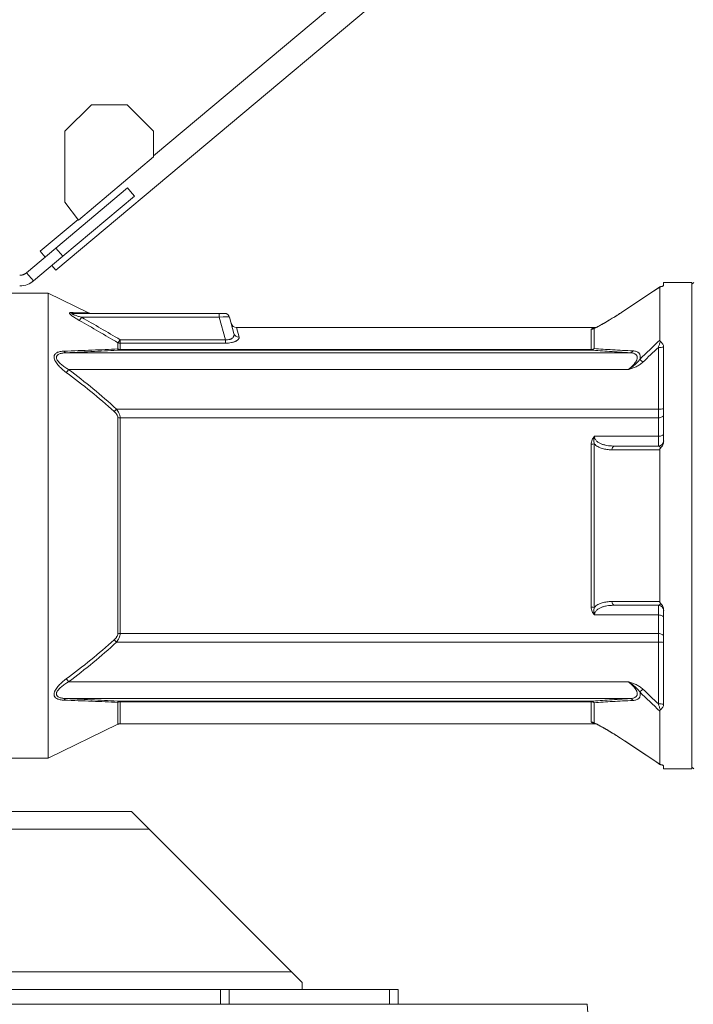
# Model space of a CAD drawing. Header units: millimetres. Extents: x 750 to 2241, y 770 to 3170.
# Tile 8 of 15: x 1341 to 1723, y 1803 to 2361. Entities that reach past the tile are written whole.
import ezdxf

# ---------------------------------------------------------------- set-up
doc = ezdxf.new("R2010")
doc.units = ezdxf.units.MM

msp = doc.modelspace()

# ---------------------------------------------------------------- linework, layer by layer
at = {"color": 7, "linetype": 'Continuous', "lineweight": 15}
for p, q in [((1824.11, 2625.95), (1416.79, 2284.18)), ((1361.4, 2219.31), (1833.16, 2615.16)), ((1381.58, 2313.22), (1366.49, 2298.13)), ((1401.7, 2313.22), (1381.58, 2313.22)), ((1416.79, 2298.13), (1401.7, 2313.22)), ((1366.49, 2298.13), (1366.49, 2257.89)), ((1416.79, 2283.57), (1416.79, 2298.13)), ((1374.2, 2247.83), (1416.79, 2283.57)), ((1361.35, 2231.87), (1402.01, 2265.99)), ((1365.23, 2227.25), (1405.89, 2261.37)), ((1402.01, 2265.99), (1403.69, 2263.99)), ((1403.69, 2263.99), (1405.89, 2261.37)), ((1366.49, 2257.89), (1374.2, 2247.83)), ((1373.92, 2248.2), (1352.34, 2230.1)), ((1344.7, 2217.91), (1361.35, 2231.87)), ((1352.34, 2230.1), (1355.19, 2226.71)), ((1365.23, 2227.25), (1361.35, 2231.87)), ((1348.58, 2213.28), (1365.23, 2227.25)), ((1359.07, 2222.08), (1361.4, 2219.31)), ((1348.58, 2213.28), (1344.7, 2217.91)), ((1722.03, 2212.46), (1705.98, 2212.46)), ((1705.98, 2212.46), (1705.98, 2210.68)), ((1723.04, 2212.46), (1722.03, 2211.45)), ((1722.03, 2212.46), (1722.03, 2074.55)), ((1356.94, 2206.44), (1328.86, 2206.44)), ((1379.92, 2195.24), (1356.94, 2206.44)), ((1356.94, 2206.44), (1356.94, 1942.65)), ((1703.85, 2209.91), (1683.88, 2196.63)), ((1703.84, 2209.9), (1683.88, 2196.63)), ((1703.76, 2179.65), (1703.76, 2209.8)), ((1370.85, 2194.91), (1454.03, 2194.91)), ((1454.03, 2192.68), (1454.03, 2194.91)), ((1454.03, 2194.91), (1456.94, 2194.91)), ((1683.88, 2196.63), (1683.86, 2196.57)), ((1454.03, 2192.68), (1375.94, 2192.68)), ((1457.44, 2179.96), (1454.03, 2192.68)), ((1459.84, 2192.68), (1462.29, 2183.56)), ((1667.61, 2186.88), (1463.71, 2186.88)), ((1463.71, 2186.88), (1465.19, 2181.48)), ((1664.94, 2174.44), (1664.94, 2185.84)), ((1666.39, 2186.33), (1666.29, 2186.29)), ((1666.39, 2186.32), (1666.63, 2186.35)), ((1666.63, 2186.35), (1666.63, 2174.9)), ((1396.44, 2174.72), (1396.44, 2178.25)), ((1397.76, 2177.97), (1397.76, 2179.96)), ((1397.76, 2179.96), (1457.44, 2179.96)), ((1397.76, 2177.97), (1397.76, 2174.44)), ((1457.44, 2177.97), (1397.76, 2177.97)), ((1457.44, 2177.97), (1457.44, 2179.96)), ((1367.28, 2172.57), (1686.95, 2172.57)), ((1397.76, 2174.44), (1397.76, 2174.12)), ((1397.76, 2174.44), (1664.94, 2174.44)), ((1664.94, 2174.12), (1397.76, 2174.12)), ((1664.94, 2174.44), (1664.94, 2174.12)), ((1702.98, 2140.63), (1702.98, 2175.61)), ((1705.98, 2175.64), (1705.98, 2122.36)), ((1686.03, 2163.08), (1368.56, 2163.08)), ((1395.72, 2140.63), (1702.98, 2140.63)), ((1702.98, 2135.69), (1702.98, 2140.63)), ((1396.44, 2013.23), (1396.44, 2135.86)), ((1397.76, 2135.69), (1397.76, 2013.4)), ((1702.98, 2135.69), (1397.76, 2135.69)), ((1702.98, 2125.19), (1702.98, 2135.69)), ((1666.79, 2125.19), (1702.98, 2125.19)), ((1702.98, 2119.68), (1702.98, 2125.19)), ((1664.94, 2028.33), (1664.94, 2120.76)), ((1666.63, 2120.97), (1666.63, 2028.12)), ((1703.76, 2031.64), (1703.76, 2117.45)), ((1722.03, 2074.55), (1722.03, 1936.63)), ((1702.98, 2023.9), (1702.98, 2029.41)), ((1705.98, 2026.73), (1705.98, 1973.46)), ((1702.98, 2023.9), (1666.79, 2023.9)), ((1702.98, 2013.4), (1702.98, 2023.9)), ((1397.76, 2013.4), (1702.98, 2013.4)), ((1702.98, 2008.46), (1702.98, 2013.4)), ((1702.98, 2008.46), (1395.72, 2008.46)), ((1702.98, 1973.48), (1702.98, 2008.46)), ((1368.56, 1986.01), (1686.03, 1986.01)), ((1686.95, 1976.52), (1367.28, 1976.52)), ((1396.44, 1961.91), (1396.44, 1974.38)), ((1397.76, 1974.97), (1664.94, 1974.97)), ((1397.76, 1974.97), (1397.76, 1974.65)), ((1664.94, 1974.65), (1397.76, 1974.65)), ((1397.76, 1974.65), (1397.76, 1962.21)), ((1664.94, 1974.65), (1664.94, 1974.97)), ((1664.94, 1963.25), (1664.94, 1974.65)), ((1666.63, 1974.19), (1666.63, 1962.74)), ((1703.76, 1939.29), (1703.76, 1969.44)), ((1356.94, 1942.65), (1396.44, 1961.91)), ((1397.76, 1962.21), (1667.61, 1962.21)), ((1681.31, 1954.15), (1683.88, 1952.46)), ((1683.88, 1952.46), (1683.86, 1952.52)), ((1328.86, 1942.65), (1356.94, 1942.65)), ((1705.98, 1938.41), (1705.98, 1936.63)), ((1722.03, 1937.64), (1723.04, 1936.63)), ((1705.98, 1936.63), (1722.03, 1936.63)), ((1404.16, 1912.49), (1242.49, 1912.49)), ((1414.25, 1902.4), (1404.16, 1912.49)), ((1414.25, 1902.4), (1242.49, 1902.4)), ((1494.97, 1821.68), (1414.25, 1902.4)), ((1494.97, 1821.68), (1222.9, 1821.68)), ((1501.03, 1815.63), (1494.97, 1821.68)), ((1501.03, 1811.59), (1501.03, 1815.63)), ((1454.61, 1811.59), (1249.78, 1811.59)), ((1454.61, 1803.18), (1454.61, 1811.59)), ((1454.61, 1811.59), (1459.66, 1811.59)), ((1459.66, 1811.59), (1459.66, 1803.18)), ((1459.66, 1811.59), (1550.47, 1811.59)), ((1550.47, 1803.18), (1550.47, 1811.59)), ((1550.47, 1811.59), (1555.52, 1811.59)), ((1555.52, 1811.59), (1555.52, 1803.18)), ((1228.3, 1803.18), (1662.58, 1803.18)), ((1722.56, 1030.87), (1662.58, 1803.18))]:
    msp.add_line(p, q, dxfattribs=at)
at = {"color": 7, "linetype": 'Continuous', "lineweight": 15, "flags": 128}
for points in [[(1703.76, 2209.8), (1698.77, 2206.48), (1683.86, 2196.57)], [(1702.98, 2135.69), (1703.56, 2135.72), (1704.13, 2135.82), (1704.65, 2135.97), (1705.1, 2136.17), (1705.48, 2136.42), (1705.76, 2136.7), (1705.93, 2137.01), (1705.98, 2137.33)], [(1702.98, 2125.19), (1703.56, 2125.21), (1704.13, 2125.29), (1704.65, 2125.42), (1705.1, 2125.59), (1705.48, 2125.79), (1705.76, 2126.03), (1705.93, 2126.28), (1705.98, 2126.55)], [(1705.98, 2022.55), (1705.93, 2022.81), (1705.76, 2023.06), (1705.48, 2023.3), (1705.1, 2023.5), (1704.65, 2023.67), (1704.13, 2023.8), (1703.56, 2023.88), (1702.98, 2023.9)], [(1705.98, 2011.76), (1705.93, 2012.08), (1705.76, 2012.39), (1705.48, 2012.67), (1705.1, 2012.92), (1704.65, 2013.12), (1704.13, 2013.27), (1703.56, 2013.37), (1702.98, 2013.4)], [(1683.86, 1952.52), (1688.85, 1949.2), (1703.76, 1939.29)], [(1683.88, 1952.46), (1701.75, 1940.58), (1703.85, 1939.18)]]:
    msp.add_lwpolyline(points, dxfattribs=at)
at = {"color": 7, "linetype": 'Continuous', "lineweight": 15}
for centre, radius, start, end in [((1370.86, 2197.26), 2.36, 235.6282, 269.7096), ((1381.3, 2197.91), 3.01, 242.9318, 269.9694), ((1456.94, 2191.9), 3.01, 15, 90), ((1368.78, 2196.62), 8.17, 315.6049, 331.1535), ((1463.71, 2189.89), 3.01, 195, 270.2851), ((1465.06, 2184.36), 2.89, 196.0655, 272.6127), ((1664.95, 2188.87), 3.03, 269.9795, 303.7428), ((1390.25, 2184.38), 8.71, 315.2632, 329.5104), ((1397.75, 2181.19), 3.22, 245.9377, 270.0727), ((1367.52, 2174.34), 1.78, 208.8283, 262.1821), ((1397.89, 2176.16), 2.05, 224.8659, 266.2287), ((1397.75, 2177.77), 3.32, 246.7085, 270.0969), ((1664.83, 2176.56), 2.45, 272.7794, 317.3302), ((1664.96, 2177.72), 3.28, 269.7852, 300.6525), ((1686.75, 2174.76), 2.19, 275.3964, 329.4617), ((1703.68, 2191.57), 15.98, 267.4649, 278.2736), ((1657.4, 2131.26), 51.41, 44.3161, 46.941), ((1315.9, 2202.72), 65.92, 321.1697, 323.0357), ((1348.47, 2184.37), 64.38, 315.5064, 317.2066), ((1703.73, 2155.12), 14.51, 267.0366, 278.9552), ((1397.74, 2140.87), 5.18, 255.4719, 270.2089), ((1702.98, 2122.69), 3.01, 270, 0), ((1664.99, 2127.16), 6.41, 269.5635, 284.7822), ((1678.77, 2117.54), 2.2, 103.5737, 179.2984), ((1664.99, 2021.93), 6.41, 75.2178, 90.4365), ((1678.77, 2031.55), 2.2, 180.7016, 256.4263), ((1702.98, 2026.4), 3.01, 0, 90), ((1348.47, 1964.72), 64.38, 42.7934, 44.4936), ((1397.74, 2008.22), 5.18, 89.7911, 104.5281), ((1703.73, 1993.97), 14.51, 81.0448, 92.9634), ((1315.9, 1946.37), 65.92, 36.9643, 38.8303), ((1657.4, 2017.83), 51.41, 313.059, 315.6839), ((1367.52, 1974.75), 1.78, 97.8179, 151.1717), ((1686.75, 1974.33), 2.19, 30.5383, 84.6036), ((1397.89, 1972.93), 2.05, 93.7713, 135.1341), ((1397.75, 1971.33), 3.32, 89.9031, 113.2915), ((1664.83, 1972.53), 2.45, 42.6698, 87.2206), ((1664.96, 1971.37), 3.28, 59.3475, 90.2148), ((1703.68, 1957.52), 15.98, 81.7264, 92.5351), ((1397.76, 1959.2), 3.01, 90, 115.9892), ((1664.95, 1960.22), 3.03, 56.2572, 90.0205)]:
    msp.add_arc(centre, radius, start, end, dxfattribs=at)
msp.add_ellipse((1453.82, 2191.9), major_axis=(6.02, 0.77), ratio=0.123038, start_param=0.016741, end_param=1.520499, dxfattribs=at)
for points, knots in [([(1340.82, 2216.5), (1340.91, 2216.5), (1341.07, 2216.5), (1341.32, 2216.52), (1341.57, 2216.54), (1341.81, 2216.58), (1342.04, 2216.62), (1342.27, 2216.67), (1342.5, 2216.73), (1342.72, 2216.8), (1342.93, 2216.87), (1343.14, 2216.96), (1343.34, 2217.04), (1343.53, 2217.14), (1343.72, 2217.23), (1343.9, 2217.34), (1344.07, 2217.44), (1344.24, 2217.55), (1344.4, 2217.67), (1344.55, 2217.79), (1344.65, 2217.87), (1344.7, 2217.91)], [0, 0, 0, 0, 0.05971, 0.118622, 0.176738, 0.234059, 0.290586, 0.346323, 0.401272, 0.455433, 0.50881, 0.561405, 0.61322, 0.664258, 0.714521, 0.764012, 0.812735, 0.860692, 0.907886, 0.954321, 1, 1, 1, 1]), ([(1340.82, 2210.46), (1342.44, 2210.46), (1343.94, 2210.79), (1346.55, 2211.81), (1347.67, 2212.52), (1348.58, 2213.28)], [0, 0, 0, 0, 0.5, 0.5, 1, 1, 1, 1]), ([(1705.98, 2210.68), (1705.98, 2210.63), (1705.95, 2210.58), (1705.8, 2210.47), (1705.7, 2210.42), (1705.43, 2210.32), (1705.27, 2210.27), (1704.89, 2210.17), (1704.68, 2210.13), (1704.45, 2210.08)], [0, 0, 0, 0, 0.25, 0.25, 0.5, 0.5, 0.75, 0.75, 1, 1, 1, 1]), ([(1704.45, 2210.08), (1704.25, 2210.05), (1704.08, 2210), (1703.83, 2209.91), (1703.76, 2209.85), (1703.76, 2209.8)], [0, 0, 0, 0, 0.5, 0.5, 1, 1, 1, 1]), ([(1369.53, 2195.32), (1369.42, 2195.32), (1369.33, 2195.31), (1369.17, 2195.27), (1369.11, 2195.24), (1369.03, 2195.15), (1369.02, 2195.1), (1369.03, 2194.96), (1369.07, 2194.88), (1369.17, 2194.71), (1369.25, 2194.61), (1369.43, 2194.41), (1369.54, 2194.31), (1369.88, 2193.99), (1370.16, 2193.76), (1370.76, 2193.31), (1371.08, 2193.09), (1371.75, 2192.64), (1372.09, 2192.41), (1373.14, 2191.75), (1373.87, 2191.32), (1374.62, 2190.9)], [0, 0, 0, 0, 0.0625, 0.0625, 0.125, 0.125, 0.1875, 0.1875, 0.25, 0.25, 0.3125, 0.3125, 0.375, 0.375, 0.5, 0.5, 0.625, 0.625, 0.75, 0.75, 1, 1, 1, 1]), ([(1369.53, 2195.32), (1370.09, 2195.31), (1371.7, 2195.3), (1374.08, 2195.27), (1376.48, 2195.25), (1378.36, 2195.23), (1379.5, 2195.21), (1380, 2195.21), (1379.93, 2195.21), (1379.91, 2195.21)], [0, 0, 0, 0, 0.091186, 0.263243, 0.436312, 0.613372, 0.79224, 0.945563, 1, 1, 1, 1]), ([(1375.94, 2192.68), (1375.32, 2192.85), (1374.72, 2193.03), (1373.51, 2193.4), (1372.91, 2193.6), (1372.04, 2193.9), (1371.76, 2194.01), (1371.34, 2194.17), (1371.21, 2194.23), (1370.95, 2194.34), (1370.83, 2194.4), (1370.61, 2194.52), (1370.5, 2194.58), (1370.4, 2194.67), (1370.37, 2194.7), (1370.34, 2194.76), (1370.34, 2194.78), (1370.37, 2194.84), (1370.44, 2194.87), (1370.62, 2194.9), (1370.73, 2194.91), (1370.85, 2194.91)], [0, 0, 0, 0, 0.25, 0.25, 0.5, 0.5, 0.625, 0.625, 0.6875, 0.6875, 0.75, 0.75, 0.8125, 0.8125, 0.84375, 0.84375, 0.875, 0.875, 0.9375, 0.9375, 1, 1, 1, 1]), ([(1681.7, 2195.2), (1680.8, 2194.62), (1678.94, 2193.42), (1676.29, 2191.78), (1673.88, 2190.33), (1671.84, 2189.15), (1670.14, 2188.2), (1668.74, 2187.45), (1667.67, 2186.9), (1666.89, 2186.53), (1666.58, 2186.41), (1666.45, 2186.35)], [0, 0, 0, 0, 0.154014, 0.318702, 0.460204, 0.582272, 0.69085, 0.788731, 0.873628, 0.943216, 1, 1, 1, 1]), ([(1683.86, 2196.57), (1682.29, 2195.52), (1680.72, 2194.51), (1677.64, 2192.56), (1676.11, 2191.62), (1674.23, 2190.5), (1673.86, 2190.28), (1673.12, 2189.84), (1672.75, 2189.63), (1671.65, 2189), (1670.94, 2188.6), (1669.91, 2188.03), (1669.57, 2187.85), (1668.92, 2187.5), (1668.6, 2187.33), (1667.68, 2186.86), (1667.12, 2186.58), (1666.63, 2186.35)], [0, 0, 0, 0, 0.25, 0.25, 0.5, 0.5, 0.5625, 0.5625, 0.625, 0.625, 0.75, 0.75, 0.8125, 0.8125, 0.875, 0.875, 1, 1, 1, 1]), ([(1683.88, 2196.63), (1683.2, 2196.18), (1682.47, 2195.69), (1681.75, 2195.23), (1681.7, 2195.2)], [0, 0, 0, 0, 0.92913, 1, 1, 1, 1]), ([(1457.44, 2179.96), (1457.66, 2179.94), (1457.88, 2179.92), (1458.31, 2179.91), (1458.53, 2179.91), (1459.17, 2179.95), (1459.57, 2180.02), (1460.12, 2180.18), (1460.3, 2180.24), (1460.62, 2180.38), (1460.77, 2180.45), (1461.18, 2180.69), (1461.42, 2180.88), (1461.8, 2181.26), (1461.95, 2181.46), (1462.12, 2181.78), (1462.17, 2181.88), (1462.25, 2182.09), (1462.29, 2182.2), (1462.41, 2182.73), (1462.4, 2183.15), (1462.29, 2183.56)], [0, 0, 0, 0, 0.0625, 0.0625, 0.125, 0.125, 0.25, 0.25, 0.3125, 0.3125, 0.375, 0.375, 0.5, 0.5, 0.625, 0.625, 0.6875, 0.6875, 0.75, 0.75, 1, 1, 1, 1]), ([(1664.94, 2185.84), (1664.94, 2185.9), (1664.98, 2185.96), (1665.12, 2186.07), (1665.23, 2186.12), (1665.53, 2186.22), (1665.73, 2186.26), (1666.07, 2186.32), (1666.2, 2186.34), (1666.41, 2186.36), (1666.48, 2186.37), (1666.63, 2186.39), (1666.71, 2186.39), (1666.79, 2186.4)], [0, 0, 0, 0, 0.25, 0.25, 0.5, 0.5, 0.75, 0.75, 0.875, 0.875, 0.9375, 0.9375, 1, 1, 1, 1]), ([(1465.19, 2181.48), (1465.24, 2181.3), (1465.25, 2181.11), (1465.17, 2180.73), (1465.08, 2180.53), (1464.81, 2180.14), (1464.62, 2179.94), (1464.15, 2179.56), (1463.87, 2179.37), (1463.35, 2179.1), (1463.17, 2179.02), (1462.78, 2178.85), (1462.57, 2178.77), (1462.13, 2178.62), (1461.9, 2178.55), (1461.41, 2178.42), (1461.15, 2178.36), (1460.36, 2178.19), (1459.81, 2178.11), (1458.93, 2178.02), (1458.64, 2178), (1458.04, 2177.98), (1457.74, 2177.97), (1457.44, 2177.97)], [0, 0, 0, 0, 0.125, 0.125, 0.25, 0.25, 0.375, 0.375, 0.5, 0.5, 0.5625, 0.5625, 0.625, 0.625, 0.6875, 0.6875, 0.75, 0.75, 0.875, 0.875, 0.9375, 0.9375, 1, 1, 1, 1]), ([(1702.98, 2175.61), (1703.17, 2176.18), (1703.36, 2176.75), (1703.74, 2177.86), (1703.93, 2178.41), (1704.12, 2178.95)], [0, 0, 0, 0, 0.5, 0.5, 1, 1, 1, 1]), ([(1703.76, 2179.65), (1703.76, 2179.52), (1703.78, 2179.4), (1703.9, 2179.16), (1703.99, 2179.05), (1704.12, 2178.95)], [0, 0, 0, 0, 0.5, 0.5, 1, 1, 1, 1]), ([(1704.12, 2178.95), (1704.4, 2178.73), (1704.64, 2178.49), (1705.08, 2177.99), (1705.27, 2177.74), (1705.59, 2177.19), (1705.72, 2176.92), (1705.91, 2176.35), (1705.97, 2176.06), (1705.98, 2175.76)], [0, 0, 0, 0, 0.25, 0.25, 0.5, 0.5, 0.75, 0.75, 1, 1, 1, 1]), ([(1367.25, 2161.39), (1366.46, 2161.97), (1365.71, 2162.57), (1364.27, 2163.83), (1363.59, 2164.48), (1362.64, 2165.52), (1362.33, 2165.88), (1361.77, 2166.61), (1361.51, 2166.97), (1361.17, 2167.53), (1361.06, 2167.72), (1360.86, 2168.09), (1360.78, 2168.28), (1360.55, 2168.83), (1360.44, 2169.19), (1360.34, 2169.73), (1360.33, 2169.9), (1360.32, 2170.23), (1360.33, 2170.39), (1360.37, 2170.7), (1360.41, 2170.85), (1360.5, 2171.14), (1360.56, 2171.28), (1360.77, 2171.67), (1360.96, 2171.89), (1361.4, 2172.3), (1361.65, 2172.47), (1362.2, 2172.76), (1362.49, 2172.88), (1363.12, 2173.09), (1363.45, 2173.18), (1364.48, 2173.38), (1365.2, 2173.45), (1365.96, 2173.48)], [0, 0, 0, 0, 0.125, 0.125, 0.25, 0.25, 0.3125, 0.3125, 0.375, 0.375, 0.40625, 0.40625, 0.4375, 0.4375, 0.5, 0.5, 0.53125, 0.53125, 0.5625, 0.5625, 0.59375, 0.59375, 0.625, 0.625, 0.6875, 0.6875, 0.75, 0.75, 0.8125, 0.8125, 0.875, 0.875, 1, 1, 1, 1]), ([(1367.28, 2172.57), (1366.57, 2172.55), (1365.88, 2172.5), (1364.89, 2172.34), (1364.57, 2172.28), (1363.95, 2172.13), (1363.65, 2172.03), (1363.09, 2171.81), (1362.83, 2171.68), (1362.36, 2171.37), (1362.15, 2171.19), (1361.91, 2170.87), (1361.85, 2170.75), (1361.74, 2170.51), (1361.7, 2170.38), (1361.65, 2170.12), (1361.64, 2169.98), (1361.65, 2169.68), (1361.67, 2169.53), (1361.79, 2169.07), (1361.92, 2168.77), (1362.28, 2168.15), (1362.5, 2167.84), (1363, 2167.25), (1363.27, 2166.96), (1363.85, 2166.4), (1364.15, 2166.13), (1365.1, 2165.35), (1365.76, 2164.86), (1367.13, 2163.94), (1367.84, 2163.5), (1368.56, 2163.08)], [0, 0, 0, 0, 0.125, 0.125, 0.1875, 0.1875, 0.25, 0.25, 0.3125, 0.3125, 0.375, 0.375, 0.40625, 0.40625, 0.4375, 0.4375, 0.46875, 0.46875, 0.5, 0.5, 0.5625, 0.5625, 0.625, 0.625, 0.6875, 0.6875, 0.75, 0.75, 0.875, 0.875, 1, 1, 1, 1]), ([(1365.96, 2173.48), (1368.68, 2173.57), (1371.37, 2173.67), (1376.66, 2173.86), (1379.27, 2173.96), (1384.38, 2174.17), (1386.89, 2174.27), (1391.78, 2174.49), (1394.15, 2174.6), (1396.44, 2174.72)], [0, 0, 0, 0, 0.25, 0.25, 0.5, 0.5, 0.75, 0.75, 1, 1, 1, 1]), ([(1397.76, 2174.12), (1395.47, 2173.97), (1393.1, 2173.84), (1388.23, 2173.57), (1385.72, 2173.44), (1378.05, 2173.05), (1372.74, 2172.81), (1367.28, 2172.57)], [0, 0, 0, 0, 0.25, 0.25, 0.5, 0.5, 1, 1, 1, 1]), ([(1686.95, 2172.57), (1682.91, 2172.82), (1679.02, 2173.06), (1673.48, 2173.45), (1671.68, 2173.58), (1668.21, 2173.84), (1666.54, 2173.98), (1664.94, 2174.12)], [0, 0, 0, 0, 0.5, 0.5, 0.75, 0.75, 1, 1, 1, 1]), ([(1666.63, 2174.9), (1668.23, 2174.79), (1669.9, 2174.68), (1673.38, 2174.46), (1675.18, 2174.35), (1680.72, 2174.04), (1684.61, 2173.84), (1688.64, 2173.64)], [0, 0, 0, 0, 0.25, 0.25, 0.5, 0.5, 1, 1, 1, 1]), ([(1686.03, 2163.08), (1686.61, 2163.55), (1687.17, 2164.04), (1688.24, 2165.05), (1688.74, 2165.57), (1689.43, 2166.39), (1689.64, 2166.67), (1690.04, 2167.24), (1690.22, 2167.53), (1690.46, 2167.96), (1690.53, 2168.1), (1690.67, 2168.39), (1690.73, 2168.53), (1690.88, 2168.96), (1690.96, 2169.23), (1691.03, 2169.77), (1691.04, 2170.03), (1690.97, 2170.5), (1690.9, 2170.72), (1690.7, 2171.11), (1690.57, 2171.29), (1690.26, 2171.6), (1690.09, 2171.74), (1689.7, 2171.98), (1689.48, 2172.08), (1689.03, 2172.25), (1688.79, 2172.32), (1688.04, 2172.49), (1687.51, 2172.55), (1686.95, 2172.57)], [0, 0, 0, 0, 0.125, 0.125, 0.25, 0.25, 0.3125, 0.3125, 0.375, 0.375, 0.40625, 0.40625, 0.4375, 0.4375, 0.5, 0.5, 0.5625, 0.5625, 0.625, 0.625, 0.6875, 0.6875, 0.75, 0.75, 0.8125, 0.8125, 0.875, 0.875, 1, 1, 1, 1]), ([(1688.64, 2173.64), (1689.3, 2173.61), (1689.92, 2173.51), (1690.76, 2173.23), (1691.02, 2173.11), (1691.5, 2172.83), (1691.72, 2172.66), (1692, 2172.37), (1692.09, 2172.26), (1692.25, 2172.04), (1692.32, 2171.92), (1692.51, 2171.53), (1692.6, 2171.25), (1692.68, 2170.79), (1692.7, 2170.63), (1692.71, 2170.3), (1692.71, 2170.12), (1692.67, 2169.59), (1692.6, 2169.22), (1692.5, 2168.83)], [0, 0, 0, 0, 0.25, 0.25, 0.375, 0.375, 0.5, 0.5, 0.5625, 0.5625, 0.625, 0.625, 0.75, 0.75, 0.8125, 0.8125, 0.875, 0.875, 1, 1, 1, 1]), ([(1692.5, 2168.83), (1692.1, 2168.24), (1691.65, 2167.7), (1690.67, 2166.66), (1690.14, 2166.16), (1689.03, 2165.22), (1688.45, 2164.76), (1687.56, 2164.11), (1687.26, 2163.9), (1686.65, 2163.49), (1686.34, 2163.28), (1686.03, 2163.08)], [0, 0, 0, 0, 0.25, 0.25, 0.5, 0.5, 0.75, 0.75, 0.875, 0.875, 1, 1, 1, 1]), ([(1694.18, 2167.18), (1693.63, 2166.64), (1693.02, 2166.17), (1691.74, 2165.34), (1691.06, 2164.98), (1689.66, 2164.34), (1688.95, 2164.06), (1687.86, 2163.67), (1687.49, 2163.55), (1686.95, 2163.37), (1686.76, 2163.31), (1686.39, 2163.2), (1686.21, 2163.14), (1686.03, 2163.08)], [0, 0, 0, 0, 0.25, 0.25, 0.5, 0.5, 0.75, 0.75, 0.875, 0.875, 0.9375, 0.9375, 1, 1, 1, 1]), ([(1394.4, 2139.24), (1390.08, 2143.18), (1385.63, 2146.97), (1376.55, 2154.32), (1371.93, 2157.9), (1367.25, 2161.39)], [0, 0, 0, 0, 0.5, 0.5, 1, 1, 1, 1]), ([(1368.56, 2163.08), (1373.26, 2159.54), (1377.89, 2155.92), (1386.96, 2148.46), (1391.4, 2144.62), (1395.72, 2140.63)], [0, 0, 0, 0, 0.5, 0.5, 1, 1, 1, 1]), ([(1396.44, 2135.86), (1396.44, 2136.16), (1396.37, 2136.47), (1396.14, 2137.09), (1395.98, 2137.38), (1395.61, 2137.95), (1395.39, 2138.23), (1394.92, 2138.76), (1394.66, 2139), (1394.4, 2139.24)], [0, 0, 0, 0, 0.25, 0.25, 0.5, 0.5, 0.75, 0.75, 1, 1, 1, 1]), ([(1395.72, 2140.63), (1396.01, 2140.24), (1396.28, 2139.85), (1396.77, 2139.04), (1396.99, 2138.63), (1397.26, 2138), (1397.34, 2137.79), (1397.49, 2137.36), (1397.55, 2137.15), (1397.7, 2136.51), (1397.76, 2136.1), (1397.76, 2135.69)], [0, 0, 0, 0, 0.25, 0.25, 0.5, 0.5, 0.625, 0.625, 0.75, 0.75, 1, 1, 1, 1]), ([(1664.94, 2120.76), (1664.94, 2121.17), (1664.98, 2121.57), (1665.12, 2122.37), (1665.23, 2122.76), (1665.53, 2123.53), (1665.73, 2123.89), (1666.07, 2124.41), (1666.2, 2124.57), (1666.41, 2124.81), (1666.48, 2124.89), (1666.63, 2125.04), (1666.71, 2125.12), (1666.79, 2125.19)], [0, 0, 0, 0, 0.25, 0.25, 0.5, 0.5, 0.75, 0.75, 0.875, 0.875, 0.9375, 0.9375, 1, 1, 1, 1]), ([(1666.63, 2120.97), (1666.43, 2121.65), (1666.33, 2122.34), (1666.37, 2123.41), (1666.41, 2123.76), (1666.52, 2124.3), (1666.56, 2124.47), (1666.66, 2124.83), (1666.72, 2125.01), (1666.79, 2125.19)], [0, 0, 0, 0, 0.5, 0.5, 0.75, 0.75, 0.875, 0.875, 1, 1, 1, 1]), ([(1666.79, 2125.19), (1666.79, 2124.87), (1666.83, 2124.57), (1666.98, 2124), (1667.09, 2123.73), (1667.5, 2122.98), (1667.88, 2122.56), (1668.52, 2122.02), (1668.75, 2121.85), (1669.23, 2121.55), (1669.47, 2121.41), (1670.23, 2121.03), (1670.77, 2120.81), (1671.86, 2120.45), (1672.42, 2120.31), (1673.55, 2120.07), (1674.12, 2119.97), (1675.86, 2119.75), (1677.05, 2119.68), (1678.25, 2119.68)], [0, 0, 0, 0, 0.0625, 0.0625, 0.125, 0.125, 0.25, 0.25, 0.3125, 0.3125, 0.375, 0.375, 0.5, 0.5, 0.625, 0.625, 0.75, 0.75, 1, 1, 1, 1]), ([(1705.98, 2122.36), (1705.98, 2122.01), (1705.94, 2121.67), (1705.78, 2121), (1705.66, 2120.67), (1705.37, 2120.04), (1705.19, 2119.74), (1704.78, 2119.16), (1704.55, 2118.89), (1704.29, 2118.64)], [0, 0, 0, 0, 0.25, 0.25, 0.5, 0.5, 0.75, 0.75, 1, 1, 1, 1]), ([(1676.57, 2117.57), (1675.63, 2117.57), (1674.71, 2117.63), (1673.35, 2117.81), (1672.91, 2117.89), (1672.02, 2118.07), (1671.58, 2118.18), (1670.29, 2118.57), (1669.47, 2118.9), (1668.31, 2119.56), (1667.95, 2119.8), (1667.25, 2120.34), (1666.92, 2120.64), (1666.63, 2120.97)], [0, 0, 0, 0, 0.25, 0.25, 0.375, 0.375, 0.5, 0.5, 0.75, 0.75, 0.875, 0.875, 1, 1, 1, 1]), ([(1704.29, 2118.64), (1704.2, 2118.84), (1704.09, 2118.99), (1703.88, 2119.25), (1703.77, 2119.36), (1703.43, 2119.6), (1703.21, 2119.68), (1702.98, 2119.68)], [0, 0, 0, 0, 0.25, 0.25, 0.5, 0.5, 1, 1, 1, 1]), ([(1704.29, 2118.64), (1704.13, 2118.48), (1703.99, 2118.3), (1703.85, 2118), (1703.82, 2117.89), (1703.77, 2117.67), (1703.76, 2117.56), (1703.76, 2117.45)], [0, 0, 0, 0, 0.5, 0.5, 0.75, 0.75, 1, 1, 1, 1]), ([(1664.94, 2028.33), (1664.94, 2027.92), (1664.98, 2027.52), (1665.12, 2026.72), (1665.23, 2026.33), (1665.45, 2025.76), (1665.54, 2025.57), (1665.73, 2025.21), (1665.84, 2025.03), (1666.07, 2024.68), (1666.2, 2024.52), (1666.41, 2024.28), (1666.48, 2024.2), (1666.63, 2024.05), (1666.71, 2023.97), (1666.79, 2023.9)], [0, 0, 0, 0, 0.25, 0.25, 0.5, 0.5, 0.625, 0.625, 0.75, 0.75, 0.875, 0.875, 0.9375, 0.9375, 1, 1, 1, 1]), ([(1666.63, 2028.12), (1666.43, 2027.44), (1666.33, 2026.75), (1666.37, 2025.69), (1666.41, 2025.33), (1666.52, 2024.79), (1666.56, 2024.61), (1666.66, 2024.26), (1666.72, 2024.08), (1666.79, 2023.9)], [0, 0, 0, 0, 0.5, 0.5, 0.75, 0.75, 0.875, 0.875, 1, 1, 1, 1]), ([(1666.63, 2028.12), (1666.93, 2028.46), (1667.26, 2028.76), (1667.95, 2029.3), (1668.33, 2029.54), (1669.49, 2030.2), (1670.31, 2030.53), (1672.01, 2031.04), (1672.89, 2031.22), (1674.7, 2031.46), (1675.63, 2031.52), (1676.57, 2031.52)], [0, 0, 0, 0, 0.125, 0.125, 0.25, 0.25, 0.5, 0.5, 0.75, 0.75, 1, 1, 1, 1]), ([(1678.25, 2029.41), (1677.05, 2029.41), (1675.86, 2029.34), (1674.12, 2029.12), (1673.55, 2029.03), (1672.42, 2028.78), (1671.86, 2028.64), (1670.77, 2028.28), (1670.23, 2028.07), (1669.47, 2027.68), (1669.23, 2027.54), (1668.75, 2027.24), (1668.52, 2027.07), (1667.88, 2026.53), (1667.5, 2026.11), (1667.16, 2025.49), (1667.1, 2025.36), (1666.99, 2025.09), (1666.94, 2024.95), (1666.83, 2024.52), (1666.79, 2024.22), (1666.79, 2023.9)], [0, 0, 0, 0, 0.25, 0.25, 0.375, 0.375, 0.5, 0.5, 0.625, 0.625, 0.6875, 0.6875, 0.75, 0.75, 0.875, 0.875, 0.90625, 0.90625, 0.9375, 0.9375, 1, 1, 1, 1]), ([(1702.98, 2029.41), (1703.21, 2029.41), (1703.43, 2029.49), (1703.77, 2029.73), (1703.88, 2029.84), (1704.09, 2030.1), (1704.2, 2030.26), (1704.29, 2030.45)], [0, 0, 0, 0, 0.5, 0.5, 0.75, 0.75, 1, 1, 1, 1]), ([(1703.76, 2031.64), (1703.76, 2031.53), (1703.77, 2031.42), (1703.81, 2031.2), (1703.85, 2031.1), (1703.94, 2030.89), (1704, 2030.8), (1704.13, 2030.61), (1704.21, 2030.53), (1704.29, 2030.45)], [0, 0, 0, 0, 0.25, 0.25, 0.5, 0.5, 0.75, 0.75, 1, 1, 1, 1]), ([(1704.29, 2030.45), (1704.55, 2030.2), (1704.78, 2029.93), (1705.18, 2029.36), (1705.36, 2029.05), (1705.66, 2028.42), (1705.78, 2028.09), (1705.94, 2027.42), (1705.98, 2027.08), (1705.98, 2026.73)], [0, 0, 0, 0, 0.25, 0.25, 0.5, 0.5, 0.75, 0.75, 1, 1, 1, 1]), ([(1367.25, 1987.7), (1371.93, 1991.19), (1376.56, 1994.77), (1385.63, 2002.12), (1390.08, 2005.91), (1394.4, 2009.85)], [0, 0, 0, 0, 0.5, 0.5, 1, 1, 1, 1]), ([(1394.4, 2009.85), (1394.66, 2010.09), (1394.91, 2010.33), (1395.27, 2010.73), (1395.38, 2010.86), (1395.6, 2011.13), (1395.7, 2011.28), (1395.98, 2011.71), (1396.14, 2012.01), (1396.37, 2012.63), (1396.44, 2012.93), (1396.44, 2013.23)], [0, 0, 0, 0, 0.25, 0.25, 0.375, 0.375, 0.5, 0.5, 0.75, 0.75, 1, 1, 1, 1]), ([(1397.76, 2013.4), (1397.76, 2012.99), (1397.7, 2012.58), (1397.5, 2011.73), (1397.35, 2011.3), (1397.08, 2010.67), (1396.98, 2010.46), (1396.76, 2010.05), (1396.64, 2009.84), (1396.28, 2009.24), (1396.01, 2008.85), (1395.72, 2008.46)], [0, 0, 0, 0, 0.25, 0.25, 0.5, 0.5, 0.625, 0.625, 0.75, 0.75, 1, 1, 1, 1]), ([(1395.72, 2008.46), (1391.4, 2004.47), (1386.96, 2000.63), (1377.89, 1993.17), (1373.26, 1989.55), (1368.56, 1986.01)], [0, 0, 0, 0, 0.5, 0.5, 1, 1, 1, 1]), ([(1365.96, 1975.61), (1365.21, 1975.64), (1364.48, 1975.71), (1363.46, 1975.91), (1363.13, 1975.99), (1362.51, 1976.2), (1362.21, 1976.32), (1361.66, 1976.62), (1361.41, 1976.79), (1361.08, 1977.09), (1360.98, 1977.19), (1360.79, 1977.42), (1360.71, 1977.54), (1360.57, 1977.8), (1360.51, 1977.93), (1360.41, 1978.22), (1360.38, 1978.37), (1360.31, 1978.84), (1360.31, 1979.17), (1360.4, 1979.7), (1360.44, 1979.88), (1360.55, 1980.24), (1360.62, 1980.43), (1360.77, 1980.8), (1360.86, 1980.98), (1361.05, 1981.36), (1361.16, 1981.54), (1361.73, 1982.48), (1362.29, 1983.19), (1363.57, 1984.59), (1364.26, 1985.25), (1365.71, 1986.51), (1366.46, 1987.12), (1367.25, 1987.7)], [0, 0, 0, 0, 0.125, 0.125, 0.1875, 0.1875, 0.25, 0.25, 0.3125, 0.3125, 0.34375, 0.34375, 0.375, 0.375, 0.40625, 0.40625, 0.4375, 0.4375, 0.5, 0.5, 0.53125, 0.53125, 0.5625, 0.5625, 0.59375, 0.59375, 0.625, 0.625, 0.75, 0.75, 0.875, 0.875, 1, 1, 1, 1]), ([(1368.56, 1986.01), (1367.84, 1985.59), (1367.13, 1985.15), (1365.75, 1984.22), (1365.08, 1983.73), (1364.14, 1982.95), (1363.83, 1982.67), (1363.26, 1982.12), (1362.99, 1981.84), (1362.5, 1981.24), (1362.27, 1980.94), (1362.01, 1980.47), (1361.93, 1980.32), (1361.8, 1980.01), (1361.75, 1979.85), (1361.67, 1979.55), (1361.65, 1979.4), (1361.64, 1979.11), (1361.65, 1978.97), (1361.7, 1978.7), (1361.74, 1978.57), (1361.85, 1978.33), (1361.92, 1978.22), (1362.16, 1977.9), (1362.36, 1977.72), (1362.83, 1977.41), (1363.09, 1977.28), (1363.66, 1977.05), (1363.96, 1976.96), (1364.58, 1976.81), (1364.9, 1976.75), (1365.88, 1976.59), (1366.57, 1976.54), (1367.28, 1976.52)], [0, 0, 0, 0, 0.125, 0.125, 0.25, 0.25, 0.3125, 0.3125, 0.375, 0.375, 0.4375, 0.4375, 0.46875, 0.46875, 0.5, 0.5, 0.53125, 0.53125, 0.5625, 0.5625, 0.59375, 0.59375, 0.625, 0.625, 0.6875, 0.6875, 0.75, 0.75, 0.8125, 0.8125, 0.875, 0.875, 1, 1, 1, 1]), ([(1694.18, 1981.91), (1693.63, 1982.45), (1693.02, 1982.92), (1691.74, 1983.75), (1691.06, 1984.11), (1689.66, 1984.75), (1688.95, 1985.03), (1687.86, 1985.42), (1687.49, 1985.54), (1686.95, 1985.72), (1686.76, 1985.78), (1686.39, 1985.9), (1686.21, 1985.95), (1686.03, 1986.01)], [0, 0, 0, 0, 0.25, 0.25, 0.5, 0.5, 0.75, 0.75, 0.875, 0.875, 0.9375, 0.9375, 1, 1, 1, 1]), ([(1692.5, 1980.26), (1692.1, 1980.85), (1691.65, 1981.39), (1690.67, 1982.43), (1690.14, 1982.93), (1689.03, 1983.88), (1688.45, 1984.33), (1687.56, 1984.98), (1687.26, 1985.19), (1686.65, 1985.6), (1686.34, 1985.81), (1686.03, 1986.01)], [0, 0, 0, 0, 0.25, 0.25, 0.5, 0.5, 0.75, 0.75, 0.875, 0.875, 1, 1, 1, 1]), ([(1686.95, 1976.52), (1687.51, 1976.54), (1688.04, 1976.6), (1688.79, 1976.77), (1689.03, 1976.84), (1689.48, 1977.01), (1689.7, 1977.12), (1690.09, 1977.35), (1690.26, 1977.49), (1690.57, 1977.8), (1690.7, 1977.98), (1690.9, 1978.38), (1690.97, 1978.59), (1691.04, 1979.07), (1691.03, 1979.33), (1690.96, 1979.86), (1690.88, 1980.13), (1690.73, 1980.56), (1690.67, 1980.7), (1690.53, 1980.99), (1690.46, 1981.13), (1690.22, 1981.56), (1690.04, 1981.85), (1689.64, 1982.42), (1689.43, 1982.7), (1688.74, 1983.52), (1688.24, 1984.04), (1687.17, 1985.05), (1686.61, 1985.54), (1686.03, 1986.01)], [0, 0, 0, 0, 0.125, 0.125, 0.1875, 0.1875, 0.25, 0.25, 0.3125, 0.3125, 0.375, 0.375, 0.4375, 0.4375, 0.5, 0.5, 0.5625, 0.5625, 0.59375, 0.59375, 0.625, 0.625, 0.6875, 0.6875, 0.75, 0.75, 0.875, 0.875, 1, 1, 1, 1]), ([(1367.28, 1976.52), (1372.74, 1976.28), (1378.05, 1976.04), (1385.72, 1975.65), (1388.23, 1975.52), (1393.1, 1975.25), (1395.47, 1975.12), (1397.76, 1974.97)], [0, 0, 0, 0, 0.5, 0.5, 0.75, 0.75, 1, 1, 1, 1]), ([(1664.94, 1974.97), (1666.54, 1975.11), (1668.21, 1975.25), (1671.68, 1975.51), (1673.48, 1975.64), (1679.02, 1976.03), (1682.91, 1976.27), (1686.95, 1976.52)], [0, 0, 0, 0, 0.25, 0.25, 0.5, 0.5, 1, 1, 1, 1]), ([(1692.5, 1980.26), (1692.6, 1979.87), (1692.67, 1979.5), (1692.71, 1978.97), (1692.71, 1978.79), (1692.7, 1978.46), (1692.68, 1978.3), (1692.6, 1977.84), (1692.51, 1977.56), (1692.32, 1977.17), (1692.25, 1977.05), (1692.09, 1976.83), (1692, 1976.72), (1691.72, 1976.43), (1691.5, 1976.26), (1691.02, 1975.98), (1690.76, 1975.86), (1689.92, 1975.58), (1689.3, 1975.48), (1688.64, 1975.45)], [0, 0, 0, 0, 0.125, 0.125, 0.1875, 0.1875, 0.25, 0.25, 0.375, 0.375, 0.4375, 0.4375, 0.5, 0.5, 0.625, 0.625, 0.75, 0.75, 1, 1, 1, 1]), ([(1396.44, 1974.38), (1394.15, 1974.49), (1391.77, 1974.6), (1386.89, 1974.82), (1384.39, 1974.92), (1379.27, 1975.13), (1376.66, 1975.23), (1371.37, 1975.42), (1368.68, 1975.52), (1365.96, 1975.61)], [0, 0, 0, 0, 0.25, 0.25, 0.5, 0.5, 0.75, 0.75, 1, 1, 1, 1]), ([(1688.64, 1975.45), (1686.62, 1975.35), (1684.65, 1975.25), (1680.77, 1975.05), (1678.87, 1974.94), (1675.18, 1974.74), (1673.38, 1974.63), (1669.9, 1974.41), (1668.23, 1974.3), (1666.63, 1974.19)], [0, 0, 0, 0, 0.25, 0.25, 0.5, 0.5, 0.75, 0.75, 1, 1, 1, 1]), ([(1704.12, 1970.14), (1703.93, 1970.68), (1703.74, 1971.23), (1703.36, 1972.35), (1703.17, 1972.91), (1702.98, 1973.48)], [0, 0, 0, 0, 0.5, 0.5, 1, 1, 1, 1]), ([(1705.98, 1973.33), (1705.97, 1973.03), (1705.91, 1972.74), (1705.72, 1972.17), (1705.59, 1971.89), (1705.27, 1971.35), (1705.08, 1971.1), (1704.64, 1970.6), (1704.4, 1970.36), (1704.12, 1970.14)], [0, 0, 0, 0, 0.25, 0.25, 0.5, 0.5, 0.75, 0.75, 1, 1, 1, 1]), ([(1704.12, 1970.14), (1704.06, 1970.09), (1704, 1970.04), (1703.91, 1969.93), (1703.87, 1969.87), (1703.78, 1969.69), (1703.76, 1969.57), (1703.76, 1969.44)], [0, 0, 0, 0, 0.25, 0.25, 0.5, 0.5, 1, 1, 1, 1]), ([(1664.94, 1963.25), (1664.94, 1963.19), (1664.98, 1963.13), (1665.12, 1963.02), (1665.23, 1962.97), (1665.45, 1962.9), (1665.54, 1962.88), (1665.73, 1962.83), (1665.84, 1962.81), (1666.07, 1962.77), (1666.2, 1962.75), (1666.41, 1962.73), (1666.48, 1962.72), (1666.63, 1962.7), (1666.71, 1962.7), (1666.79, 1962.69)], [0, 0, 0, 0, 0.25, 0.25, 0.5, 0.5, 0.625, 0.625, 0.75, 0.75, 0.875, 0.875, 0.9375, 0.9375, 1, 1, 1, 1]), ([(1666.29, 1962.8), (1666.3, 1962.8), (1666.3, 1962.8), (1666.53, 1962.71), (1666.98, 1962.52), (1667.71, 1962.16), (1668.74, 1961.64), (1670.07, 1960.93), (1671.72, 1960.01), (1673.63, 1958.9), (1675.85, 1957.58), (1678.41, 1956), (1680.27, 1954.83), (1681.27, 1954.17), (1681.31, 1954.15)], [0, 0, 0, 0, 0.019246, 0.059214, 0.111393, 0.176403, 0.25204, 0.345771, 0.448088, 0.561477, 0.687944, 0.832615, 0.994598, 1, 1, 1, 1]), ([(1666.63, 1962.74), (1667.12, 1962.51), (1667.68, 1962.23), (1668.6, 1961.76), (1668.92, 1961.59), (1669.57, 1961.24), (1669.91, 1961.06), (1670.94, 1960.49), (1671.65, 1960.09), (1672.75, 1959.46), (1673.12, 1959.25), (1673.86, 1958.81), (1674.23, 1958.59), (1676.11, 1957.47), (1677.64, 1956.53), (1680.72, 1954.58), (1682.29, 1953.57), (1683.86, 1952.52)], [0, 0, 0, 0, 0.125, 0.125, 0.1875, 0.1875, 0.25, 0.25, 0.375, 0.375, 0.4375, 0.4375, 0.5, 0.5, 0.75, 0.75, 1, 1, 1, 1]), ([(1703.76, 1939.29), (1703.76, 1939.27), (1703.77, 1939.24), (1703.84, 1939.19), (1703.89, 1939.16), (1704.02, 1939.11), (1704.09, 1939.09), (1704.26, 1939.05), (1704.35, 1939.03), (1704.45, 1939.01)], [0, 0, 0, 0, 0.25, 0.25, 0.5, 0.5, 0.75, 0.75, 1, 1, 1, 1]), ([(1704.45, 1939.01), (1704.68, 1938.97), (1704.89, 1938.92), (1705.26, 1938.83), (1705.42, 1938.78), (1705.69, 1938.67), (1705.8, 1938.62), (1705.94, 1938.51), (1705.98, 1938.46), (1705.98, 1938.41)], [0, 0, 0, 0, 0.25, 0.25, 0.5, 0.5, 0.75, 0.75, 1, 1, 1, 1])]:
    msp.add_open_spline(points, degree=3, knots=knots, dxfattribs=at)
for points in [[(1396.44, 2178.25), (1389.21, 2182.54), (1381.93, 2186.75), (1374.62, 2190.9)], [(1375.94, 2192.68), (1383.25, 2188.51), (1390.53, 2184.28), (1397.76, 2179.96)], [(1692.5, 2168.83), (1696.19, 2172.49), (1699.95, 2176.1), (1703.76, 2179.65)], [(1702.98, 2175.61), (1700.01, 2172.83), (1697.08, 2170.02), (1694.18, 2167.18)], [(1705.98, 2175.76), (1705.98, 2175.72), (1705.98, 2175.68), (1705.98, 2175.64)], [(1703.76, 2117.45), (1694.67, 2117.48), (1685.6, 2117.52), (1676.57, 2117.57)], [(1678.25, 2119.68), (1686.47, 2119.68), (1694.71, 2119.68), (1702.98, 2119.68)], [(1676.57, 2031.52), (1685.6, 2031.57), (1694.67, 2031.61), (1703.76, 2031.64)], [(1702.98, 2029.41), (1694.71, 2029.41), (1686.47, 2029.41), (1678.25, 2029.41)], [(1694.18, 1981.91), (1697.08, 1979.07), (1700.01, 1976.26), (1702.98, 1973.48)], [(1703.76, 1969.44), (1699.95, 1972.99), (1696.19, 1976.6), (1692.5, 1980.26)], [(1705.98, 1973.46), (1705.98, 1973.41), (1705.98, 1973.37), (1705.98, 1973.33)]]:
    msp.add_open_spline(points, degree=3, dxfattribs=at)

doc.saveas('drawing.dxf')
